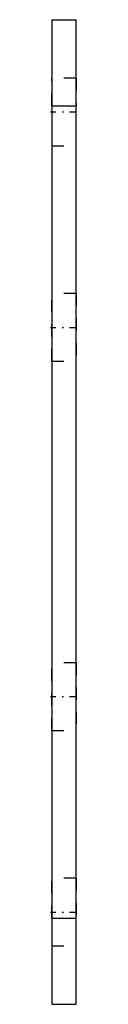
# Model space of a CAD drawing. Extents: x -0.1 to 2.1, y -7.5 to 72.5.
import ezdxf

# ---------------------------------------------------------------- set-up
doc = ezdxf.new("R2010")
doc.units = 0
doc.header["$MEASUREMENT"] = 0
doc.linetypes.add('CENTER', pattern=[1.5, 0.45, -0.5, 0.05, -0.5])
doc.linetypes.add('DASHED', pattern=[2, 1, -1])
doc.layers.get('0').update_dxf_attribs({"linetype": 'CONTINUOUS'})

msp = doc.modelspace()

# ---------------------------------------------------------------- linework, layer by layer
at = {"linetype": 'Continuous'}
for p, q in [((0, 72.5), (2, 72.5)), ((0, 72.5), (0, -7.5)), ((2, -7.5), (2, 72.5)), ((0, 65.5), (2, 65.5)), ((0, -0.5), (2, -0.5)), ((0, -7.5), (2, -7.5))]:
    msp.add_line(p, q, dxfattribs=at)
at = {"linetype": 'DASHED'}
for p, q in [((2, 67.75), (0, 67.75)), ((0, 65.5), (0, 67.75)), ((2, 67.75), (2, 65.5)), ((0, 65), (0, 62.25)), ((2, 62.25), (2, 65)), ((0, 62.25), (2, 62.25)), ((2, 50.25), (0, 50.25)), ((0, 44.75), (0, 50.25)), ((2, 50.25), (2, 44.75)), ((0, 44.75), (2, 44.75)), ((2, 20.25), (0, 20.25)), ((0, 14.75), (0, 20.25)), ((2, 20.25), (2, 14.75)), ((0, 14.75), (2, 14.75)), ((2, 2.75), (0, 2.75)), ((0, -0.5), (0, 2.75)), ((2, 2.75), (2, -0.5)), ((0, -2.75), (2, -2.75))]:
    msp.add_line(p, q, dxfattribs=at)
at = {"linetype": 'CENTER'}
for p, q in [((-0.1, 65), (2.1, 65)), ((-0.1, 47.5), (2.1, 47.5)), ((-0.1, 17.5), (2.1, 17.5)), ((-0.1, 0), (2.1, 0))]:
    msp.add_line(p, q, dxfattribs=at)

doc.saveas('drawing.dxf')
